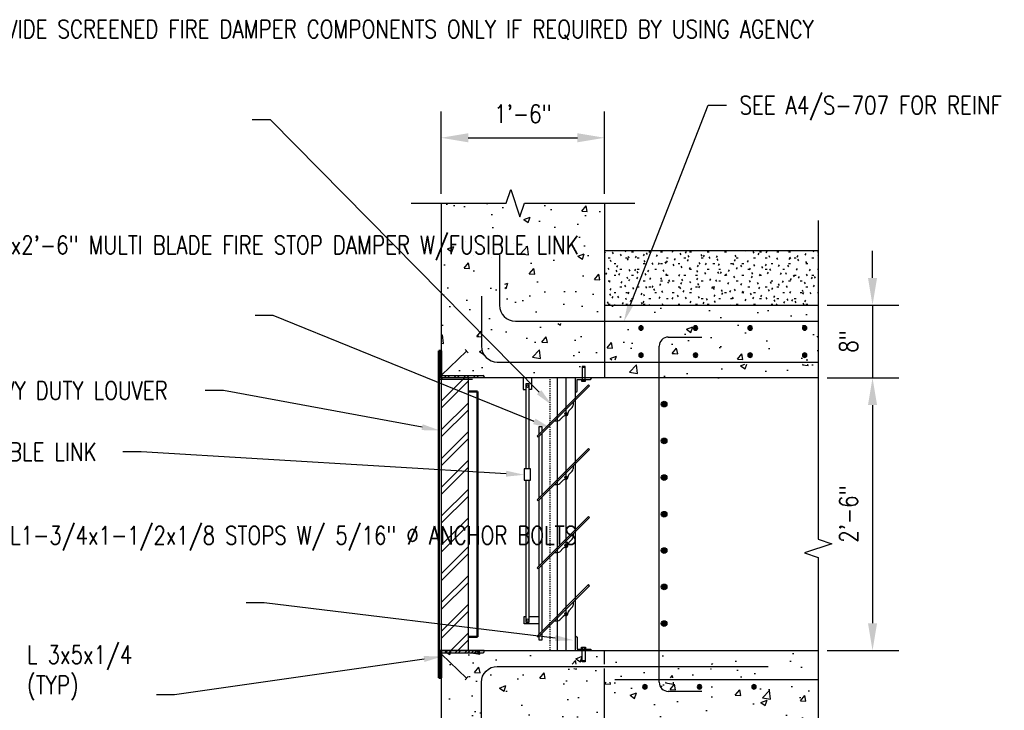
# Model space of a CAD drawing. Header units: inches. Extents: x 54 to 1490, y -286 to 93.
# Tile 4 of 22: x 273 to 382, y 17 to 93. Entities that reach past the tile are written whole.
import ezdxf
from ezdxf import colors
from ezdxf.entities.mleader import LeaderData, LeaderLine
from ezdxf.math import Vec2, Vec3

# ---------------------------------------------------------------- set-up
doc = ezdxf.new("R2010")
doc.units = ezdxf.units.IN
doc.header["$MEASUREMENT"] = 0
doc.linetypes.add('Dash', pattern=[0.25, 0.125, -0.125])
for name, color, linetype in [('A-ANNO-DIMS', 1, 'Continuous'), ('A-DETL', 3, 'Continuous'), ('A-DETL-GENF', 3, 'Continuous'), ('A-DETL-MEDM', 3, 'Continuous'), ('A-DETL-THIN', 1, 'Continuous'), ('A-DETL-WIDE', 4, 'Continuous'), ('A-FLOR', 5, 'Continuous'), ('A-FLOR-PATT', 8, 'Continuous'), ('A-WALL', 5, 'Continuous'), ('A-WALL-PATT', 8, 'Continuous'), ('G-ANNO-SYMB', 2, 'Continuous'), ('G-ANNO-TEXT', 2, 'Continuous'), ('M-EQPM', 2, 'Continuous')]:
    doc.layers.add(name, color=color, linetype=linetype)
doc.styles.add('Annotative', font='romans.shx', dxfattribs={"width": 0.8, "height": 0.125})
doc.dimstyles.new('Annotative', dxfattribs={"dimscale": 0, "dimtxt": 0.125, "dimasz": 0.125, "dimexe": 0.18, "dimexo": 0.0625, "dimgap": 0.09, "dimtad": 1, "dimdec": 3, "dimzin": 3, "dimdsep": 46, "dimlunit": 4, "dimtxsty": 'Annotative', "dimcen": 0.09, "dimclrt": 2, "dimazin": 2, "dimtfac": 1, "dimtdec": 3, "dimtmove": 0, "dimatfit": 0, "dimfxl": 1, "dimtfill": 1, "dimfrac": 2, "dimtolj": 1, "dimtzin": 0, "dimarcsym": 0})
pattern_1 = [(50, (-513.4426, 5.676), (7.1726, -0.62752), [0.75, -8.25]), (355, (-513.4426, 5.676), (-1.387513, 7.52192), [0.6, -6.6]), (100.4514, (-512.845, 5.6235), (5.78509, 6.8944), [0.6374, -7.01142]), (46.1842, (-513.443, 7.676), (10.67241, -1.65519), [1.125, -12.375]), (96.6356, (-512.553, 7.538), (9.34662, 9.74119), [0.9561, -10.51714]), (351.1842, (-513.443, 7.676), (9.34662, 9.74119), [0.9, -9.9]), (21, (-512.4426, 7.176), (5.96907, -4.02619), [0.75, -8.25]), (326, (-512.4426, 7.176), (2.433153, 7.2515), [0.6, -6.6]), (71.4514, (-511.945, 6.84), (8.402224, 3.22531), [0.6374, -7.01142]), (37.5, (-513.4426, 5.6758), (0.1215986, 3.3289385), [0, -6.52, 0, -6.7, 0, -6.625]), (7.5, (-513.4426, 5.6758), (2.630695, 3.944117), [0, -3.82, 0, -6.37, 0, -2.525]), (327.5, (-515.6726, 5.6758), (5.338224, -0.225549), [0, -2.5, 0, -7.8, 0, -10.35]), (317.5, (-516.6726, 5.6758), (5.831862, 1.00105), [0, -3.25, 0, -5.18, 0, -7.35])]

# ---------------------------------------------------------------- blocks, each defined once
blk = doc.blocks.new('USM_Louver - USM_Louver-1291320-Section 14')
at = {"layer": 'M-EQPM', "lineweight": 50}
for p, q in [((832.96, 15), (832.96, 51)), ((833.21, 51), (832.96, 51)), ((833.21, 51), (833.21, 48)), ((836.21, 46.5), (837.21, 46.5)), ((837.21, 46.5), (837.21, 19.5)), ((837.21, 19.5), (836.21, 19.5)), ((833.21, 18), (833.21, 15)), ((833.21, 15), (832.96, 15))]:
    blk.add_line(p, q, dxfattribs=at)
blk = doc.blocks.new('Reinforcing Bar Section_USACE - __4-599888-Section 14')
at = {"layer": 'A-DETL-GENF'}
blk.add_hatch(color=256, dxfattribs=at).paths.add_polyline_path([(873.26, 53.26), (873.36, 53.3), (873.43, 53.39), (873.46, 53.5), (873.43, 53.61), (873.36, 53.7), (873.26, 53.74), (873.15, 53.74), (873.05, 53.7), (872.98, 53.61), (872.96, 53.5), (872.98, 53.39), (873.05, 53.3), (873.15, 53.26)])
for start, end in [(0, 180), (180, 0)]:
    blk.add_arc((873.21, 53.5), 0.25, start, end, dxfattribs=at)
blk = doc.blocks.new('*D39')
at = {"layer": 'A-ANNO-DIMS', "color": 0, "lineweight": -2, "transparency": 16777216}
for p, q in [((362.26, 53.68), (370.12, 53.68)), ((367.24, 50.68), (367.24, 26.68)), ((362.26, 23.68), (370.12, 23.68))]:
    blk.add_line(p, q, dxfattribs=at)
at = {"layer": 'A-ANNO-DIMS', "color": 0, "transparency": 16777216}
for points in [[(366.74, 50.68), (367.74, 50.68), (367.24, 53.68)], [(366.74, 26.68), (367.74, 26.68), (367.24, 23.68)]]:
    blk.add_solid(points, dxfattribs=at)
at = {"layer": 'Defpoints', "color": 0, "transparency": 16777216}
for p in [(361.26, 53.68), (361.26, 23.68), (367.24, 23.68)]:
    blk.add_point(p, dxfattribs=at)
at = {"layer": 'A-ANNO-DIMS', "color": 2, "lineweight": -3, "transparency": 16777216, "insert": (364.61, 38.68), "char_height": 2, "attachment_point": 5, "rotation": 90, "style": 'Annotative', "bg_fill": 3, "box_fill_scale": 1.25, "bg_fill_color": 256, "bg_fill_true_color": 13158600, "bg_fill_transparency": 0}
blk.add_mtext('\\A1;2\'-6"', dxfattribs=at)
blk = doc.blocks.new('*D24')
at = {"layer": 'A-ANNO-DIMS', "color": 0, "lineweight": -2, "transparency": 16777216}
for p, q in [((319.76, 73.93), (319.76, 82.99)), ((337.76, 73.93), (337.76, 82.99)), ((322.76, 80.11), (334.76, 80.11))]:
    blk.add_line(p, q, dxfattribs=at)
at = {"layer": 'A-ANNO-DIMS', "color": 0, "transparency": 16777216}
for points in [[(322.76, 80.61), (322.76, 79.61), (319.76, 80.11)], [(334.76, 80.61), (334.76, 79.61), (337.76, 80.11)]]:
    blk.add_solid(points, dxfattribs=at)
at = {"layer": 'Defpoints', "color": 0, "transparency": 16777216}
for p in [(337.76, 80.11), (319.76, 72.93), (337.76, 72.93)]:
    blk.add_point(p, dxfattribs=at)
at = {"layer": 'A-ANNO-DIMS', "color": 2, "lineweight": -3, "transparency": 16777216, "insert": (328.76, 82.74), "char_height": 2, "attachment_point": 5, "style": 'Annotative', "bg_fill": 3, "box_fill_scale": 1.25, "bg_fill_color": 256, "bg_fill_true_color": 13158600, "bg_fill_transparency": 0}
blk.add_mtext('\\A1;1\'-6"', dxfattribs=at)
blk = doc.blocks.new('*D40')
at = {"layer": 'A-ANNO-DIMS', "color": 0, "lineweight": -2, "transparency": 16777216}
for p, q in [((367.24, 64.68), (367.24, 67.68)), ((362.26, 61.68), (370.12, 61.68)), ((367.24, 61.68), (367.24, 53.68)), ((362.26, 53.68), (370.12, 53.68)), ((367.24, 50.68), (367.24, 47.68))]:
    blk.add_line(p, q, dxfattribs=at)
at = {"layer": 'A-ANNO-DIMS', "color": 0, "transparency": 16777216}
for points in [[(366.74, 64.68), (367.74, 64.68), (367.24, 61.68)], [(366.74, 50.68), (367.74, 50.68), (367.24, 53.68)]]:
    blk.add_solid(points, dxfattribs=at)
at = {"layer": 'Defpoints', "color": 0, "transparency": 16777216}
for p in [(361.26, 61.68), (361.26, 53.68), (367.24, 53.68)]:
    blk.add_point(p, dxfattribs=at)
at = {"layer": 'A-ANNO-DIMS', "color": 2, "lineweight": -3, "transparency": 16777216, "insert": (364.61, 57.68), "char_height": 2, "attachment_point": 5, "rotation": 90, "style": 'Annotative', "bg_fill": 3, "box_fill_scale": 1.25, "bg_fill_color": 256, "bg_fill_true_color": 13158600, "bg_fill_transparency": 0}
blk.add_mtext('\\A1;8"', dxfattribs=at)
blk = doc.blocks.new('Reinforcing Bar Section_USACE - __5-V7-INTERIOR COLUMN SECTION')
h = blk.add_hatch(color=256)
h.dxf.hatch_style = 1
h.paths.add_polyline_path([(0.3125, 0, 1), (-0.3125, 0, 1)])
blk.add_circle((0, 0), 0.3125)

msp = doc.modelspace()

# ---------------------------------------------------------------- hatches: boundary and pattern name
at = {"layer": 'A-DETL', "lineweight": -3}
h = msp.add_hatch(dxfattribs=at)
h.set_pattern_fill('FP_2', color=8, style=0, pattern_type=2)
h.set_pattern_definition([(45, (619.7634, 40.6688), (-1.58392, 1.58392), []), (45, (619.7634, 43.0688), (-1.58392, 1.58392), [])])
h.paths.add_polyline_path([(322.7634, 23.6758), (322.7634, 53.6758), (319.7634, 53.6758), (319.7634, 23.6758)])
at = {"layer": 'A-FLOR-PATT', "lineweight": -3}
h = msp.add_hatch(dxfattribs=at)
h.set_pattern_fill('FP_1', color=8, style=0, pattern_type=2)
h.set_pattern_definition([(0, (619.7634, 40.66875), (2.56, 0.64), [0.2112, -1.709, 0.2112, -1.709, -10.24]), (0, (619.7634, 40.66875), (2.56, 0.64), [-3.84, 0.2112, -3.629, 0.2112, -1.709, -4.48]), (0, (619.7634, 40.66875), (2.56, 0.64), [-9.6, 0.2112, -1.069, 0.2112, -2.989]), (120, (620.7234, 40.98875), (-1.8342563, 1.897025), [0.2112, -1.709, 0.2112, -1.709, -10.24]), (120, (620.7234, 40.98875), (-1.8342563, 1.897025), [-3.84, 0.2112, -3.629, 0.2112, -1.709, -4.48]), (120, (620.7234, 40.98875), (-1.8342563, 1.897025), [-9.6, 0.2112, -1.069, 0.2112, -2.989]), (240, (621.0434, 42.26875), (-0.7257437, -2.537025), [0.2112, -1.709, 0.2112, -1.709, -10.24]), (240, (621.0434, 42.26875), (-0.7257437, -2.537025), [-3.84, 0.2112, -3.629, 0.2112, -1.709, -4.48]), (240, (621.0434, 42.26875), (-0.7257437, -2.537025), [-9.6, 0.2112, -1.069, 0.2112, -2.989])])
h.paths.add_polyline_path([(345.0372, 61.6758), (361.2634, 61.6758), (361.2634, 67.6758), (337.7634, 67.6758), (337.7634, 61.6758), (335.7386, 61.6758)])
h = msp.add_hatch(dxfattribs=at)
h.set_pattern_fill('AR-CONC', color=8, style=0)
h.set_pattern_definition(pattern_1)
h.paths.add_polyline_path([(345.0372, 53.6758), (361.2634, 53.6758), (361.2634, 55.1758), (331.7634, 55.1758), (331.7634, 53.6758), (335.7386, 53.6758)])
h.paths.add_polyline_path([(331.7634, 55.6758), (361.2634, 55.6758), (361.2634, 59.6758), (331.7634, 59.6758), (331.7634, 55.7658)])
h.paths.add_polyline_path([(335.7386, 55.932), (335.7077, 55.932), (335.6075, 55.9803), (335.5381, 56.0673), (335.5134, 56.1758), (335.5381, 56.2842), (335.6075, 56.3712), (335.7077, 56.4195), (335.819, 56.4195), (335.9192, 56.3712), (335.9886, 56.2842), (336.0134, 56.1758), (335.9886, 56.0673), (335.9192, 55.9803), (335.819, 55.932)])
h.paths.add_polyline_path([(341.819, 55.932), (341.7077, 55.932), (341.6075, 55.9803), (341.5381, 56.0673), (341.5134, 56.1758), (341.5381, 56.2842), (341.6075, 56.3712), (341.7077, 56.4195), (341.819, 56.4195), (341.9192, 56.3712), (341.9886, 56.2842), (342.0134, 56.1758), (341.9886, 56.0673), (341.9192, 55.9803)])
h.paths.add_polyline_path([(347.819, 55.932), (347.7077, 55.932), (347.6075, 55.9803), (347.5381, 56.0673), (347.5134, 56.1758), (347.5381, 56.2842), (347.6075, 56.3712), (347.7077, 56.4195), (347.819, 56.4195), (347.9192, 56.3712), (347.9886, 56.2842), (348.0134, 56.1758), (347.9886, 56.0673), (347.9192, 55.9803)])
h.paths.add_polyline_path([(353.819, 55.932), (353.7077, 55.932), (353.6075, 55.9803), (353.5381, 56.0673), (353.5134, 56.1758), (353.5381, 56.2842), (353.6075, 56.3712), (353.7077, 56.4195), (353.819, 56.4195), (353.9192, 56.3712), (353.9886, 56.2842), (354.0134, 56.1758), (353.9886, 56.0673), (353.9192, 55.9803)])
h.paths.add_polyline_path([(359.7077, 55.932), (359.6075, 55.9803), (359.5381, 56.0673), (359.5134, 56.1758), (359.5381, 56.2842), (359.6075, 56.3712), (359.7077, 56.4195), (359.819, 56.4195), (359.9192, 56.3712), (359.9886, 56.2842), (360.0134, 56.1758), (359.9886, 56.0673), (359.9192, 55.9803), (359.819, 55.932)])
h.paths.add_polyline_path([(335.7077, 58.932), (335.6075, 58.9803), (335.5381, 59.0673), (335.5134, 59.1758), (335.5381, 59.2842), (335.6075, 59.3712), (335.7077, 59.4195), (335.819, 59.4195), (335.9192, 59.3712), (335.9886, 59.2842), (336.0134, 59.1758), (335.9886, 59.0673), (335.9192, 58.9803), (335.819, 58.932), (335.7386, 58.932)])
h.paths.add_polyline_path([(341.7077, 58.932), (341.6075, 58.9803), (341.5381, 59.0673), (341.5134, 59.1758), (341.5381, 59.2842), (341.6075, 59.3712), (341.7077, 59.4195), (341.819, 59.4195), (341.9192, 59.3712), (341.9886, 59.2842), (342.0134, 59.1758), (341.9886, 59.0673), (341.9192, 58.9803), (341.819, 58.932)])
h.paths.add_polyline_path([(347.7077, 58.932), (347.6075, 58.9803), (347.5381, 59.0673), (347.5134, 59.1758), (347.5381, 59.2842), (347.6075, 59.3712), (347.7077, 59.4195), (347.819, 59.4195), (347.9192, 59.3712), (347.9886, 59.2842), (348.0134, 59.1758), (347.9886, 59.0673), (347.9192, 58.9803), (347.819, 58.932)])
h.paths.add_polyline_path([(353.819, 58.932), (353.7077, 58.932), (353.6075, 58.9803), (353.5381, 59.0673), (353.5134, 59.1758), (353.5381, 59.2842), (353.6075, 59.3712), (353.7077, 59.4195), (353.819, 59.4195), (353.9192, 59.3712), (353.9886, 59.2842), (354.0134, 59.1758), (353.9886, 59.0673), (353.9192, 58.9803)])
h.paths.add_polyline_path([(359.7077, 58.932), (359.6075, 58.9803), (359.5381, 59.0673), (359.5134, 59.1758), (359.5381, 59.2842), (359.6075, 59.3712), (359.7077, 59.4195), (359.819, 59.4195), (359.9192, 59.3712), (359.9886, 59.2842), (360.0134, 59.1758), (359.9886, 59.0673), (359.9192, 58.9803), (359.819, 58.932)])
h.paths.add_polyline_path([(353.9192, 60.1758), (361.2634, 60.1758), (361.2634, 61.6758), (331.7634, 61.6758), (331.7634, 60.1758), (353.819, 60.1758)])
h = msp.add_hatch(dxfattribs=at)
h.set_pattern_fill('AR-CONC', color=8, style=0)
h.set_pattern_definition(pattern_1)
h.paths.add_polyline_path([(337.7634, -0.3242), (361.2634, -0.3242), (361.2634, 8.6758), (333.0706, 8.6758), (333.0706, 9.1758), (361.2634, 9.1758), (361.2634, 20.1758), (333.0706, 20.1824), (333.0706, 20.6758), (361.2634, 20.6758), (361.2634, 23.6758), (337.7634, 23.6758), (337.7634, 22.1758), (355.7634, 22.1758), (355.7634, 21.6758), (337.7634, 21.6758), (337.7634, 7.6758), (355.7634, 7.6758), (355.7634, 7.1758), (337.7634, 7.1758), (337.7634, 5.5141)])
h.paths.add_polyline_path([(333.7634, 9.4258), (333.6549, 9.4505), (333.5679, 9.5199), (333.5196, 9.6201), (333.5196, 9.7314), (333.5679, 9.8316), (333.6549, 9.901), (333.7634, 9.9258), (333.8718, 9.901), (333.9588, 9.8316), (334.0071, 9.7314), (334.0071, 9.6201), (333.9588, 9.5199), (333.8718, 9.4505)], flags=17)
h.paths.add_polyline_path([(338.7634, 9.4258), (338.6549, 9.4505), (338.5679, 9.5199), (338.5196, 9.6201), (338.5196, 9.7314), (338.5679, 9.8316), (338.6549, 9.901), (338.7634, 9.9258), (338.8718, 9.901), (338.9588, 9.8316), (339.0071, 9.7314), (339.0071, 9.6201), (338.9588, 9.5199), (338.8718, 9.4505)], flags=16)
h.paths.add_polyline_path([(350.7634, 9.4258), (350.6549, 9.4505), (350.5679, 9.5199), (350.5196, 9.6201), (350.5196, 9.7314), (350.5679, 9.8316), (350.6549, 9.901), (350.7634, 9.9258), (350.8718, 9.901), (350.9588, 9.8316), (351.0071, 9.7314), (351.0071, 9.6201), (350.9588, 9.5199), (350.8718, 9.4505)], flags=16)
h.paths.add_polyline_path([(344.7634, 9.4258), (344.6549, 9.4505), (344.5679, 9.5199), (344.5196, 9.6201), (344.5196, 9.7314), (344.5679, 9.8316), (344.6549, 9.901), (344.7634, 9.9258), (344.8718, 9.901), (344.9588, 9.8316), (345.0071, 9.7314), (345.0071, 9.6201), (344.9588, 9.5199), (344.8718, 9.4505)], flags=16)
h.paths.add_polyline_path([(356.7634, 9.4258), (356.6549, 9.4505), (356.5679, 9.5199), (356.5196, 9.6201), (356.5196, 9.7314), (356.5679, 9.8316), (356.6549, 9.901), (356.7634, 9.9258), (356.8718, 9.901), (356.9588, 9.8316), (357.0071, 9.7314), (357.0071, 9.6201), (356.9588, 9.5199), (356.8718, 9.4505)], flags=16)
h.paths.add_polyline_path([(338.7634, 19.4258), (338.6549, 19.4505), (338.5679, 19.5199), (338.5196, 19.6201), (338.5196, 19.7314), (338.5679, 19.8316), (338.6549, 19.901), (338.7634, 19.9258), (338.8718, 19.901), (338.9588, 19.8316), (339.0071, 19.7314), (339.0071, 19.6201), (338.9588, 19.5199), (338.8718, 19.4505)], flags=16)
h.paths.add_polyline_path([(333.7634, 19.4258), (333.6549, 19.4505), (333.5679, 19.5199), (333.5196, 19.6201), (333.5196, 19.7314), (333.5679, 19.8316), (333.6549, 19.901), (333.7634, 19.9258), (333.8718, 19.901), (333.9588, 19.8316), (334.0071, 19.7314), (334.0071, 19.6201), (333.9588, 19.5199), (333.8718, 19.4505)], flags=17)
h.paths.add_polyline_path([(344.7634, 19.4258), (344.6549, 19.4505), (344.5679, 19.5199), (344.5196, 19.6201), (344.5196, 19.7314), (344.5679, 19.8316), (344.6549, 19.901), (344.7634, 19.9258), (344.8718, 19.901), (344.9588, 19.8316), (345.0071, 19.7314), (345.0071, 19.6201), (344.9588, 19.5199), (344.8718, 19.4505)], flags=16)
h.paths.add_polyline_path([(350.7634, 19.4258), (350.6549, 19.4505), (350.5679, 19.5199), (350.5196, 19.6201), (350.5196, 19.7314), (350.5679, 19.8316), (350.6549, 19.901), (350.7634, 19.9258), (350.8718, 19.901), (350.9588, 19.8316), (351.0071, 19.7314), (351.0071, 19.6201), (350.9588, 19.5199), (350.8718, 19.4505)], flags=16)
h.paths.add_polyline_path([(356.7634, 19.4258), (356.6549, 19.4505), (356.5679, 19.5199), (356.5196, 19.6201), (356.5196, 19.7314), (356.5679, 19.8316), (356.6549, 19.901), (356.7634, 19.9258), (356.8718, 19.901), (356.9588, 19.8316), (357.0071, 19.7314), (357.0071, 19.6201), (356.9588, 19.5199), (356.8718, 19.4505)], flags=16)
at = {"layer": 'A-WALL-PATT', "lineweight": -3}
h = msp.add_hatch(dxfattribs=at)
h.set_pattern_fill('AR-CONC', color=8, style=0)
h.set_pattern_definition(pattern_1)
h.paths.add_polyline_path([(337.7634, 5.6758), (337.7634, 7.1758), (331.2457, 7.2439), (330.7634, 7.4437), (330.3491, 7.7615), (330.0313, 8.1758), (329.8315, 8.6581), (329.7634, 9.1758), (329.7634, 14.6758), (330.2634, 14.6758), (330.2634, 9.1758), (330.3145, 8.7875), (330.4643, 8.4258), (330.7027, 8.1151), (331.0134, 7.8767), (331.3751, 7.7269), (337.7634, 7.6758), (337.7634, 21.6758), (330.7634, 21.6758), (330.3751, 21.6246), (330.0134, 21.4748), (329.7027, 21.2364), (329.4643, 20.9258), (329.3145, 20.564), (329.2634, 20.1758), (329.2634, 14.6758), (328.7634, 14.6758), (328.7634, 20.1758), (328.8315, 20.6934), (329.0313, 21.1758), (329.3491, 21.59), (329.7634, 21.9078), (330.2457, 22.1076), (330.7634, 22.1758), (337.7634, 22.1758), (337.7634, 23.6758), (319.7634, 23.6758), (319.7634, 5.6758), (331.2457, 5.6758)])
h.paths.add_polyline_path([(319.7634, 53.6758), (337.7634, 53.6758), (337.7634, 55.1758), (326.2634, 55.1758), (325.7457, 55.2439), (325.2634, 55.4437), (324.8459, 55.7658), (324.5313, 56.1758), (324.3292, 56.6758), (324.2634, 57.1758), (324.2634, 62.6758), (324.7634, 62.6758), (324.7634, 57.1758), (324.8145, 56.7875), (324.9643, 56.4258), (325.2027, 56.1151), (325.5134, 55.8767), (325.8751, 55.7269), (326.2634, 55.6758), (337.7634, 55.6758), (337.7634, 59.6758), (328.2634, 59.6758), (327.7457, 59.7439), (327.2634, 59.9437), (326.8491, 60.2615), (326.5313, 60.6758), (326.3315, 61.1581), (326.2634, 61.6758), (326.2634, 67.1758), (326.7634, 67.1758), (326.7634, 61.6758), (326.8145, 61.2875), (326.9643, 60.9258), (327.2027, 60.6151), (327.5134, 60.3767), (327.8751, 60.2269), (328.2634, 60.1758), (337.7634, 60.1758), (337.7634, 72.9258), (328.9396, 72.9258), (328.4396, 71.4258), (327.4396, 74.4258), (326.9396, 72.9258), (319.7634, 72.9258), (319.7634, 55.7658)])

# ---------------------------------------------------------------- linework, layer by layer
at = {"layer": 'A-DETL', "lineweight": -3}
for p, q in [((319.5134, 53.6758), (319.5134, 56.6758)), ((319.5134, 56.6758), (319.6384, 56.6758)), ((319.5134, 56.2579), (319.7634, 56.5079)), ((319.7634, 56.5508), (319.7634, 54.0508)), ((319.5134, 55.9044), (319.7634, 56.1544)), ((319.5134, 55.1973), (319.7634, 55.4473)), ((319.5134, 54.8437), (319.7634, 55.0937)), ((319.5134, 54.1366), (319.7634, 54.3866)), ((319.5134, 53.7831), (319.7645, 54.0342)), ((319.7634, 53.6758), (319.7634, 23.6758)), ((319.8884, 53.9258), (324.3884, 53.9258)), ((320.1132, 53.6758), (320.3632, 53.9258)), ((320.4667, 53.6758), (320.7167, 53.9258)), ((321.1738, 53.6758), (321.4238, 53.9258)), ((321.5274, 53.6758), (321.7774, 53.9258)), ((322.2345, 53.6758), (322.4845, 53.9258)), ((322.588, 53.6758), (322.838, 53.9258)), ((322.7634, 23.6758), (322.7634, 53.6758)), ((323.2951, 53.6758), (323.5451, 53.9258)), ((323.6487, 53.6758), (323.8987, 53.9258)), ((324.3558, 53.6758), (324.5099, 53.8299)), ((324.5134, 53.8008), (324.5134, 53.6758)), ((324.5134, 23.6724), (319.5134, 23.6724)), ((319.5134, 23.6724), (319.5134, 20.6724)), ((319.5134, 23.3879), (319.7978, 23.6724)), ((319.5134, 22.6808), (319.7634, 22.9308)), ((319.7634, 20.7974), (319.7634, 23.2974)), ((319.8884, 23.4224), (324.3884, 23.4224)), ((320.2549, 23.4224), (320.5049, 23.6724)), ((320.6085, 23.4224), (320.8585, 23.6724)), ((321.3156, 23.4224), (321.5656, 23.6724)), ((321.6691, 23.4224), (321.9191, 23.6724)), ((322.3763, 23.4224), (322.6263, 23.6724)), ((322.7298, 23.4224), (322.9798, 23.6724)), ((323.4369, 23.4224), (323.6869, 23.6724)), ((323.7905, 23.4224), (324.0405, 23.6724)), ((324.5134, 23.5474), (324.5134, 23.6724)), ((319.5134, 22.3272), (319.7634, 22.5772)), ((319.5134, 21.6201), (319.7634, 21.8701)), ((319.5134, 21.2666), (319.7634, 21.5166)), ((319.5134, 20.6724), (319.6384, 20.6724)), ((319.6263, 20.6724), (319.7634, 20.8095))]:
    msp.add_line(p, q, dxfattribs=at)
for centre, start, end in [((319.6384, 56.5508), 0, 90), ((319.8884, 54.0508), 180, 270), ((324.3884, 53.8008), 0, 90), ((319.8884, 23.2974), 90, 180), ((324.3884, 23.5474), 270, 0), ((319.6384, 20.7974), 270, 0)]:
    msp.add_arc(centre, 0.125, start, end, dxfattribs=at)
at = {"layer": 'A-DETL-MEDM', "lineweight": -3}
msp.add_line((319.5767, 53.5508), (323.2017, 53.5508), dxfattribs=at)
at = {"layer": 'A-DETL-THIN', "lineweight": -3}
for p, q in [((361.2634, 67.6758), (337.7634, 67.6758)), ((337.7634, 61.6758), (361.2634, 61.6758))]:
    msp.add_line(p, q, dxfattribs=at)
at = {"layer": 'A-DETL-WIDE', "lineweight": -3}
for p, q in [((344.7634, 58.1758), (348.4509, 58.1758)), ((319.8008, 53.9615), (322.5759, 56.6133)), ((322.4069, 56.7976), (322.7448, 56.4289)), ((343.7634, 20.1758), (343.7634, 57.1758)), ((319.8008, 23.2628), (322.5759, 20.6111)), ((322.4069, 20.4268), (322.7448, 20.7954)), ((361.2634, 20.4258), (338.8678, 20.4258)), ((348.4509, 19.1758), (344.7634, 19.1758))]:
    msp.add_line(p, q, dxfattribs=at)
for points in [[(326.1978, 67.1758), (326.1978, 61.6758, 0.41421356), (327.9478, 59.9258), (361.2634, 59.9258)], [(324.1978, 62.6758), (324.1978, 57.1758, 0.41421356), (325.9478, 55.4258), (361.2634, 55.4258)], [(324.1978, 14.6758), (324.1978, 20.1758, -0.41421356), (325.9478, 21.9258), (355.7634, 21.9258)]]:
    msp.add_lwpolyline(points, format="xyb", dxfattribs=at)
for centre, start, end in [((344.7634, 57.1758), 90, 180), ((344.7634, 20.1758), 180, 270)]:
    msp.add_arc(centre, 1, start, end, dxfattribs=at)
at = {"layer": 'A-FLOR', "lineweight": -3}
msp.add_line((337.7634, 72.9258), (337.7634, 53.6758), dxfattribs=at)
at = {"layer": 'A-WALL', "lineweight": -3}
for p, q in [((319.7634, 72.9258), (319.7634, 56.6758)), ((361.2634, 53.6758), (319.5134, 53.6758)), ((319.7634, 23.6758), (361.2634, 23.6758)), ((337.7634, 22.1758), (337.7634, 23.6758)), ((337.7634, 5.6758), (337.7634, 21.6758)), ((319.7634, 20.6758), (319.7634, 5.6758))]:
    msp.add_line(p, q, dxfattribs=at)
at = {"layer": 'A-WALL-PATT', "lineweight": -3}
for p, q in [((335.6011, 54.9224), (335.2886, 54.9224)), ((335.2886, 54.9224), (335.2886, 53.5151)), ((335.6011, 54.8912), (335.2886, 54.8912)), ((335.6011, 54.8599), (335.2886, 54.8599)), ((335.6011, 54.8287), (335.2886, 54.8287)), ((335.6011, 53.5151), (335.6011, 54.9224)), ((328.7986, 53.6758), (328.7986, 52.3854)), ((329.7215, 53.6758), (329.7215, 52.3854)), ((332.5659, 23.6758), (332.5659, 53.6758)), ((333.5134, 23.6758), (333.5134, 53.6758)), ((334.5659, 23.6758), (334.5659, 53.6758)), ((334.7266, 52.2137), (334.7266, 53.5151)), ((334.7266, 53.5151), (336.1987, 53.5151)), ((335.2261, 53.5151), (335.2261, 53.3276)), ((335.2261, 53.3276), (335.6636, 53.3276)), ((335.3511, 53.5151), (335.3511, 53.3276)), ((335.5386, 53.3276), (335.5386, 53.5151)), ((335.6636, 53.3276), (335.6636, 53.5151)), ((336.1987, 53.5151), (336.3594, 53.6758)), ((328.7986, 52.3854), (329.0884, 52.3854)), ((329.4527, 53.0197), (329.0884, 53.0197)), ((329.0884, 53.0197), (329.0884, 43.6513)), ((329.4527, 43.6513), (329.4527, 53.0197)), ((329.7215, 52.3854), (329.4527, 52.3854)), ((335.9884, 52.9202), (330.3316, 47.2633)), ((330.4495, 47.1455), (336.1063, 52.8023)), ((334.5659, 52.0706), (334.7266, 52.2137)), ((336.1063, 52.8023), (335.9884, 52.9202)), ((334.2979, 50.9939), (334.2979, 50.661)), ((334.2002, 50.4253), (333.8195, 50.0446)), ((332.2579, 48.9539), (332.5908, 48.9539)), ((332.8265, 49.0515), (333.2072, 49.4322)), ((330.8761, 48.2972), (330.5118, 48.2972)), ((330.5118, 48.2972), (330.5118, 47.4435)), ((330.8761, 47.8078), (330.8761, 48.2972)), ((330.3316, 47.2633), (330.4495, 47.1455)), ((330.5118, 47.2078), (330.5118, 40.4435)), ((330.8761, 40.8078), (330.8761, 47.5721)), ((335.9884, 45.9202), (330.3316, 40.2633)), ((330.4495, 40.1455), (336.1063, 45.8023)), ((336.1063, 45.8023), (335.9884, 45.9202)), ((329.612, 43.6513), (328.9069, 43.6513)), ((328.9069, 43.6513), (328.9069, 42.4301)), ((329.612, 42.4301), (329.612, 43.6513)), ((334.2002, 43.4253), (333.8195, 43.0446)), ((334.2979, 43.9939), (334.2979, 43.661)), ((328.9069, 42.4301), (329.612, 42.4301)), ((329.0884, 42.4301), (329.0884, 26.8074)), ((329.4527, 26.8074), (329.4527, 42.4301)), ((332.8265, 42.0515), (333.2072, 42.4322)), ((332.2579, 41.9539), (332.5908, 41.9539)), ((330.3316, 40.2633), (330.4495, 40.1455)), ((330.5118, 40.2078), (330.5118, 32.9435)), ((330.8761, 33.3078), (330.8761, 40.5721)), ((335.9884, 38.4202), (330.3316, 32.7633)), ((330.4495, 32.6455), (336.1063, 38.3023)), ((336.1063, 38.3023), (335.9884, 38.4202)), ((334.2002, 35.9253), (333.8195, 35.5446)), ((334.2979, 36.4939), (334.2979, 36.161)), ((332.8265, 34.5515), (333.2072, 34.9322)), ((332.2579, 34.4539), (332.5908, 34.4539)), ((330.3316, 32.7633), (330.4495, 32.6455)), ((330.5118, 32.7078), (330.5118, 25.4435)), ((330.8761, 25.8078), (330.8761, 33.0721)), ((335.9884, 30.9202), (330.3316, 25.2633)), ((330.4495, 25.1455), (336.1063, 30.8023)), ((336.1063, 30.8023), (335.9884, 30.9202)), ((334.2002, 28.4253), (333.8195, 28.0446)), ((334.2979, 28.9939), (334.2979, 28.661)), ((328.9126, 26.6166), (328.9126, 27.4158)), ((328.9126, 27.4158), (329.0884, 27.4158)), ((329.4527, 27.4158), (330.5118, 27.4158)), ((332.8265, 27.0515), (333.2072, 27.4322)), ((330.5118, 26.6166), (328.9126, 26.6166)), ((329.0884, 26.8074), (329.4527, 26.8074)), ((332.2579, 26.9539), (332.5908, 26.9539)), ((330.3316, 25.2633), (330.4495, 25.1455)), ((330.5118, 25.2078), (330.5118, 24.8636)), ((330.8761, 24.8636), (330.8761, 25.5721)), ((334.5659, 25.2809), (334.7266, 25.1378)), ((334.7266, 25.1378), (334.7266, 23.8365)), ((330.5118, 24.8636), (330.8761, 24.8636)), ((335.2261, 23.8365), (335.2261, 24.024)), ((335.2261, 24.024), (335.6636, 24.024)), ((335.3511, 23.8365), (335.3511, 24.024)), ((335.5386, 24.024), (335.5386, 23.8365)), ((335.6636, 24.024), (335.6636, 23.8365)), ((334.7266, 23.8365), (336.1987, 23.8365)), ((335.2886, 22.4291), (335.2886, 23.8365)), ((335.6011, 23.8365), (335.6011, 22.4291)), ((336.1987, 23.8365), (336.3594, 23.6758)), ((335.6011, 22.5228), (335.2886, 22.5228)), ((335.6011, 22.4916), (335.2886, 22.4916)), ((335.6011, 22.4603), (335.2886, 22.4603)), ((335.6011, 22.4291), (335.2886, 22.4291))]:
    msp.add_line(p, q, dxfattribs=at)
at = {"layer": 'A-WALL-PATT', "linetype": 'Dash', "lineweight": -3}
msp.add_line((331.7634, 23.6777), (331.7634, 53.6758), dxfattribs=at)
at = {"layer": 'A-WALL-PATT', "lineweight": -3}
for centre in [(329.2659, 52.7697), (333.5134, 49.7384), (333.5134, 42.7384), (333.5134, 35.2384), (329.2738, 27.0162), (333.5134, 27.7384)]:
    msp.add_circle(centre, 0.1298, dxfattribs=at)
for centre, radius, start, end in [((334.0552, 49.8089), 0.3333, 135, 187.410772), ((333.9645, 50.661), 0.3333, 315, 0), ((332.5908, 49.2872), 0.3333, 270, 315), ((333.4429, 49.1965), 0.3333, 82.589228, 135), ((333.5134, 49.7384), 0.2131, 262.589228, 7.410772), ((333.9645, 43.661), 0.3333, 315, 0), ((333.4429, 42.1965), 0.3333, 82.589228, 135), ((333.5134, 42.7384), 0.2131, 262.589228, 7.410772), ((334.0552, 42.8089), 0.3333, 135, 187.410772), ((332.5908, 42.2872), 0.3333, 270, 315), ((333.9645, 36.161), 0.3333, 315, 0), ((333.4429, 34.6965), 0.3333, 82.589228, 135), ((333.5134, 35.2384), 0.2131, 262.589228, 7.410772), ((334.0552, 35.3089), 0.3333, 135, 187.410772), ((332.5908, 34.7872), 0.3333, 270, 315), ((333.9645, 28.661), 0.3333, 315, 0), ((333.4429, 27.1965), 0.3333, 82.589228, 135), ((333.5134, 27.7384), 0.2131, 262.589228, 7.410772), ((334.0552, 27.8089), 0.3333, 135, 187.410772), ((332.5908, 27.2872), 0.3333, 270, 315)]:
    msp.add_arc(centre, radius, start, end, dxfattribs=at)
at = {"layer": 'G-ANNO-SYMB', "lineweight": -3}
for p, q in [((326.9396, 72.9258), (327.4396, 74.4258)), ((327.4396, 74.4258), (328.4396, 71.4258)), ((316.4509, 72.9258), (326.9396, 72.9258)), ((328.4396, 71.4258), (328.9396, 72.9258)), ((328.9396, 72.9258), (341.0759, 72.9258)), ((361.2634, 70.9883), (361.2634, 35.9258)), ((361.2634, 35.9258), (362.7634, 35.4258)), ((362.7634, 35.4258), (359.7634, 34.4258)), ((359.7634, 34.4258), (361.2634, 33.9258)), ((361.2634, 33.9258), (361.2634, -5.8221))]:
    msp.add_line(p, q, dxfattribs=at)

# ---------------------------------------------------------------- block references
at = {"layer": 'A-DETL-GENF', "lineweight": -3}
for p in [(-531.4426, 5.6758), (-525.4426, 5.6758), (-519.4426, 5.6758), (-513.4426, 5.6758), (-531.4426, 2.6758), (-525.4426, 2.6758), (-519.4426, 2.6758), (-513.4426, 2.6758)]:
    msp.add_blockref('Reinforcing Bar Section_USACE - __4-599888-Section 14', p, dxfattribs=at)
at = {"layer": 'A-DETL-GENF'}
for p in [(344.306, 50.7941), (344.306, 46.75), (344.306, 42.7059), (344.306, 38.6757), (344.306, 34.6712), (344.306, 30.6775), (344.306, 26.6353)]:
    msp.add_blockref('Reinforcing Bar Section_USACE - __5-V7-INTERIOR COLUMN SECTION', p, dxfattribs=at)
at = {"layer": 'A-DETL-GENF', "lineweight": -3, "rotation": 270.0000000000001}
for p in [(288.6944, 892.8817), (294.6944, 892.8817), (300.6944, 892.8817)]:
    msp.add_blockref('Reinforcing Bar Section_USACE - __4-599888-Section 14', p, dxfattribs=at)
at = {"layer": 'M-EQPM', "lineweight": -3}
msp.add_blockref('USM_Louver - USM_Louver-1291320-Section 14', (-513.4426, 5.6758), dxfattribs=at)

# ---------------------------------------------------------------- leaders
at = {"layer": 'G-ANNO-TEXT', "lineweight": -3}
ml = msp.add_multileader_mtext('Standard', dxfattribs=at)
ml.set_content('SEE A4/S-707 FOR REINF SIZE AND SPACING', color=256, style='Annotative')
ml.set_leader_properties(color=1, linetype='ByLayer', lineweight=-1)
ml.build(insert=Vec2(0, 0))
ml.multileader.update_dxf_attribs({"text_right_attachment_type": 3, "dogleg_length": 0.125, "arrow_head_size": 2, "scale": 16})
ctx = ml.context
ctx.base_point, ctx.scale, ctx.char_height, ctx.arrow_head_size, ctx.landing_gap_size, ctx.plane_origin = Vec3(351.1588, 83.7035), 16, 2, 2, 1.44, Vec3(342.583, 70.8011)
ctx.right_attachment = 3
notes = []
notes.append((ctx, [(0, (1, 1, 0), (349.1588, 83.7035), (1, 0), 2, [(0, [(339.8817, 59.8869)], 0, [])])]))
ctx.mtext.insert, ctx.mtext.width, ctx.mtext.flow_direction = Vec3(352.5988, 84.7035), 23.260912, 5
ml = msp.add_multileader_mtext('Standard', dxfattribs=at)
ml.set_content('\\A1;STL. HINGE\\P2 1/2" X 2 1/2"\\P(TYP)', color=256, style='Annotative')
ml.set_leader_properties(color=1, linetype='ByLayer', lineweight=-1)
ml.build(insert=Vec2(0, 0))
ml.multileader.update_dxf_attribs({"text_right_attachment_type": 3, "dogleg_length": 0.125, "arrow_head_size": 2, "scale": 16})
ctx = ml.context
ctx.base_point, ctx.scale, ctx.char_height, ctx.arrow_head_size, ctx.landing_gap_size, ctx.plane_origin = Vec3(170.0664, 71.7551), 16, 2, 2, 1.44, Vec3(159.5091, 63.0468)
ctx.right_attachment = 3
notes.append((ctx, [(0, (1, 1, 0), (168.0664, 71.7551), (1, 0), 2, [(0, [(149.2685, 44.1693)], 0, [])])]))
ctx.mtext.insert, ctx.mtext.width, ctx.mtext.flow_direction = Vec3(171.5064, 73.0885), 23.260912, 5
ml = msp.add_multileader_mtext('Standard', dxfattribs=at)
ml.set_content('2\'-6"x2\'-6" MULTI BLADE FIRE STOP DAMPER W/FUSIBLE LINK', color=256, style='Annotative')
ml.set_leader_properties(color=1, linetype='ByLayer', lineweight=-1)
ml.build(insert=Vec2(0, 0))
ml.multileader.update_dxf_attribs({"text_left_attachment_type": 3, "text_right_attachment_type": 3, "dogleg_length": 0.125, "arrow_head_size": 2, "scale": 16})
ctx = ml.context
ctx.base_point, ctx.scale, ctx.char_height, ctx.arrow_head_size, ctx.landing_gap_size, ctx.plane_origin = Vec3(264.6429, 60.5412), 16, 2, 2, 1.44, Vec3(281.5868, 82.9145)
ctx.left_attachment, ctx.right_attachment = 3, 3
notes.append((ctx, [(1, (1, 1, 0), (301.2944, 60.5412), (-1, 0), 2, [(0, [(331.8749, 48.1352)], 0, [])])]))
ctx.mtext.insert, ctx.mtext.width, ctx.mtext.defined_height, ctx.mtext.flow_direction = Vec3(266.0829, 69.3031), 34.275467, 12.3279, 5
ml = msp.add_multileader_mtext('Standard', dxfattribs=at)
ml.set_content('HEAVY DUTY LOUVER', color=256, style='Annotative')
ml.set_leader_properties(color=1, linetype='ByLayer', lineweight=-1)
ml.build(insert=Vec2(0, 0))
ml.multileader.update_dxf_attribs({"text_left_attachment_type": 3, "text_right_attachment_type": 3, "dogleg_length": 0.125, "arrow_head_size": 2, "scale": 16})
ctx = ml.context
ctx.base_point, ctx.scale, ctx.char_height, ctx.arrow_head_size, ctx.landing_gap_size, ctx.plane_origin = Vec3(266.0906, 52.2864), 16, 2, 2, 1.44, Vec3(281.5868, 67.3299)
ctx.left_attachment, ctx.right_attachment = 3, 3
notes.append((ctx, [(1, (1, 1, 0), (295.8086, 52.2864), (-1, 0), 2, [(0, [(319.6356, 47.8912)], 0, [])])]))
ctx.mtext.insert, ctx.mtext.width, ctx.mtext.flow_direction = Vec3(267.5306, 53.2864), 29.134031, 5
ml = msp.add_multileader_mtext('Standard', dxfattribs=at)
ml.set_content('CONCRETE PILASTER', color=256, style='Annotative')
ml.set_leader_properties(color=1, linetype='ByLayer', lineweight=-1)
ml.build(insert=Vec2(0, 0))
ml.multileader.update_dxf_attribs({"text_right_attachment_type": 3, "dogleg_length": 0.125, "arrow_head_size": 2, "scale": 16})
ctx = ml.context
ctx.base_point, ctx.scale, ctx.char_height, ctx.arrow_head_size, ctx.landing_gap_size, ctx.plane_origin = Vec3(170.0664, 46.7602), 16, 2, 2, 1.44, Vec3(159.4906, 38.0519)
ctx.right_attachment = 3
notes.append((ctx, [(0, (1, 1, 0), (168.0664, 46.7602), (1, 0), 2, [(0, [(156.594, 32.9339)], 0, [])])]))
ctx.mtext.insert, ctx.mtext.width, ctx.mtext.flow_direction = Vec3(171.5064, 47.7602), 23.260912, 5
ml = msp.add_multileader_mtext('Standard', dxfattribs=at)
ml.set_content('\\A1;STL. HASP 2 5/8" LONG PROVIDE HIGH SECURITY LOCK', color=256, style='Annotative')
ml.set_leader_properties(color=1, linetype='ByLayer', lineweight=-1)
ml.build(insert=Vec2(0, 0))
ml.multileader.update_dxf_attribs({"text_right_attachment_type": 3, "dogleg_length": 0.125, "arrow_head_size": 2, "scale": 16})
ctx = ml.context
ctx.base_point, ctx.scale, ctx.char_height, ctx.arrow_head_size, ctx.landing_gap_size, ctx.plane_origin = Vec3(64.8184, 46.0421), 16, 2, 2, 1.44, Vec3(65.0233, 44.935)
ctx.right_attachment = 3
notes.append((ctx, [(1, (1, 1, 0), (94.0032, 38.9945), (-1, 0), 2, [(0, [(116.7307, 33.2345)], 0, [])])]))
ctx.mtext.insert, ctx.mtext.width, ctx.mtext.defined_height, ctx.mtext.flow_direction = Vec3(66.2584, 47.0421), 29.951393, 12.6932, 5
ml = msp.add_multileader_mtext('Standard', dxfattribs=at)
ml.set_content('FUSIBLE LINK', color=256, style='Annotative')
ml.set_leader_properties(color=1, linetype='ByLayer', lineweight=-1)
ml.build(insert=Vec2(0, 0))
ml.multileader.update_dxf_attribs({"text_left_attachment_type": 3, "text_right_attachment_type": 3, "dogleg_length": 0.125, "arrow_head_size": 2, "scale": 16})
ctx = ml.context
ctx.base_point, ctx.scale, ctx.char_height, ctx.arrow_head_size, ctx.landing_gap_size, ctx.plane_origin = Vec3(266.0906, 45.5468), 16, 2, 2, 1.44, Vec3(283.0431, 58.3645)
ctx.left_attachment, ctx.right_attachment = 3, 3
notes.append((ctx, [(1, (1, 1, 0), (286.742, 45.5468), (-1, 0), 2, [(0, [(328.9069, 43.0151)], 0, [])])]))
ctx.mtext.insert, ctx.mtext.width, ctx.mtext.flow_direction = Vec3(267.5306, 46.5468), 23.260912, 5
ml = msp.add_multileader_mtext('Standard', dxfattribs=at)
ml.set_content('\\A1;L1-3/4x1-1/2x1/8 STOPS W/ 5/16" %%C ANCHOR BOLTS ', color=256, style='Annotative')
ml.set_leader_properties(color=1, linetype='ByLayer', lineweight=-1)
ml.build(insert=Vec2(0, 0))
ml.multileader.update_dxf_attribs({"text_left_attachment_type": 3, "text_right_attachment_type": 3, "dogleg_length": 0.125, "arrow_head_size": 2, "scale": 16})
ctx = ml.context
ctx.base_point, ctx.scale, ctx.char_height, ctx.arrow_head_size, ctx.landing_gap_size, ctx.plane_origin = Vec3(270.8906, 28.9177), 16, 2, 2, 1.44, Vec3(283.0431, 39.8878)
ctx.left_attachment, ctx.right_attachment = 3, 3
notes.append((ctx, [(1, (1, 1, 0), (300.3039, 28.9177), (-1, 0), 2, [(0, [(334.3103, 24.8005)], 0, [])])]))
ctx.mtext.insert, ctx.mtext.width, ctx.mtext.defined_height, ctx.mtext.flow_direction = Vec3(272.3306, 37.3463), 33.464438, 12.8819, 5
ml = msp.add_multileader_mtext('Standard', dxfattribs=at)
ml.set_content('\\A1;L 3x5x1/4\\P(TYP)', color=256, style='Annotative')
ml.set_leader_properties(color=1, linetype='ByLayer', lineweight=-1)
ml.build(insert=Vec2(0, 0))
ml.multileader.update_dxf_attribs({"text_left_attachment_type": 3, "text_right_attachment_type": 3, "dogleg_length": 0.125, "arrow_head_size": 2, "scale": 16})
ctx = ml.context
ctx.base_point, ctx.scale, ctx.char_height, ctx.arrow_head_size, ctx.landing_gap_size, ctx.plane_origin = Vec3(272.7525, 18.7833), 16, 2, 2, 1.44, Vec3(281.1679, 29.338)
ctx.left_attachment, ctx.right_attachment = 3, 3
notes.append((ctx, [(1, (1, 1, 0), (290.4325, 18.7833), (-1, 0), 2, [(0, [(319.8714, 23.02)], 0, [])])]))
ctx.mtext.insert, ctx.mtext.width, ctx.mtext.flow_direction = Vec3(274.1925, 24.2118), 27.289693, 5
for ctx, leaders in notes:
    for number, flags, end, landing, length, lines in leaders:
        leader = LeaderData()
        leader.index, (leader.has_last_leader_line, leader.has_dogleg_vector, leader.attachment_direction) = number, flags
        leader.last_leader_point, leader.dogleg_vector, leader.dogleg_length = Vec3(end), Vec3(landing), length
        for number, points, colour, breaks in lines:
            line = LeaderLine()
            line.index, line.vertices, line.color, line.breaks = number, Vec3.list(points), colors.encode_raw_color(colour), breaks
            leader.lines.append(line)
        ctx.leaders.append(leader)

# ---------------------------------------------------------------- next in the draw order: dimensions: what is measured, and where the dimension line sits
at = {"layer": 'A-ANNO-DIMS', "lineweight": -3}
dim = msp.add_linear_dim(base=(337.7634, 80.1081), p1=(319.7634, 72.9258), p2=(337.7634, 72.9258), dimstyle='Annotative', override={"dimasz": 0.1875, "dimpost": '\\X'}, dxfattribs=at)
dim.commit()
dim.dimension.update_dxf_attribs({"geometry": '*D24', "text_midpoint": (328.7634, 82.7386)})
dim = msp.add_linear_dim(base=(367.2434, 23.6758), p1=(361.2634, 53.6758), p2=(361.2634, 23.6758), angle=90, dimstyle='Annotative', override={"dimasz": 0.1875, "dimpost": '\\X'}, dxfattribs=at)
dim.commit()
dim.dimension.update_dxf_attribs({"geometry": '*D39', "text_midpoint": (364.613, 38.6758)})

# ---------------------------------------------------------------- next in the draw order: leaders
at = {"layer": 'G-ANNO-TEXT', "lineweight": -3}
ml = msp.add_multileader_mtext('Standard', dxfattribs=at)
ml.set_content('\\A1;PROVIDE SCREENED FIRE DAMPER COMPONENTS ONLY IF REQUIRED BY USING AGENCY', color=256, style='Annotative')
ml.set_leader_properties(color=1, linetype='ByLayer', lineweight=-1)
ml.build(insert=Vec2(0, 0))
ml.multileader.update_dxf_attribs({"text_left_attachment_type": 3, "text_right_attachment_type": 3, "dogleg_length": 0.125, "arrow_head_size": 2, "scale": 16})
ctx = ml.context
ctx.base_point, ctx.scale, ctx.char_height, ctx.arrow_head_size, ctx.landing_gap_size, ctx.plane_origin = Vec3(266.0906, 82.0728), 16, 2, 2, 1.44, Vec3(277.5823, 75.053)
ctx.left_attachment, ctx.right_attachment = 3, 3
notes = []
notes.append((ctx, [(1, (1, 1, 0), (300.9896, 82.0728), (-1, 0), 2, [(0, [(331.9546, 50.6805)], 0, [])])]))
ctx.mtext.insert, ctx.mtext.width, ctx.mtext.defined_height, ctx.mtext.flow_direction = Vec3(267.5306, 93.0728), 30.557851, 10.4969, 5
for ctx, leaders in notes:
    for number, flags, end, landing, length, lines in leaders:
        leader = LeaderData()
        leader.index, (leader.has_last_leader_line, leader.has_dogleg_vector, leader.attachment_direction) = number, flags
        leader.last_leader_point, leader.dogleg_vector, leader.dogleg_length = Vec3(end), Vec3(landing), length
        for number, points, colour, breaks in lines:
            line = LeaderLine()
            line.index, line.vertices, line.color, line.breaks = number, Vec3.list(points), colors.encode_raw_color(colour), breaks
            leader.lines.append(line)
        ctx.leaders.append(leader)

# ---------------------------------------------------------------- next in the draw order: dimensions: what is measured, and where the dimension line sits
at = {"layer": 'A-ANNO-DIMS', "lineweight": -3}
dim = msp.add_linear_dim(base=(367.2405, 53.6758), p1=(361.2634, 61.6758), p2=(361.2634, 53.6758), angle=90, dimstyle='Annotative', override={"dimasz": 0.1875, "dimpost": '\\X'}, dxfattribs=at)
dim.commit()
dim.dimension.update_dxf_attribs({"geometry": '*D40', "text_midpoint": (367.2405, 57.6758), "dimtype": 160})

doc.saveas('drawing.dxf')
